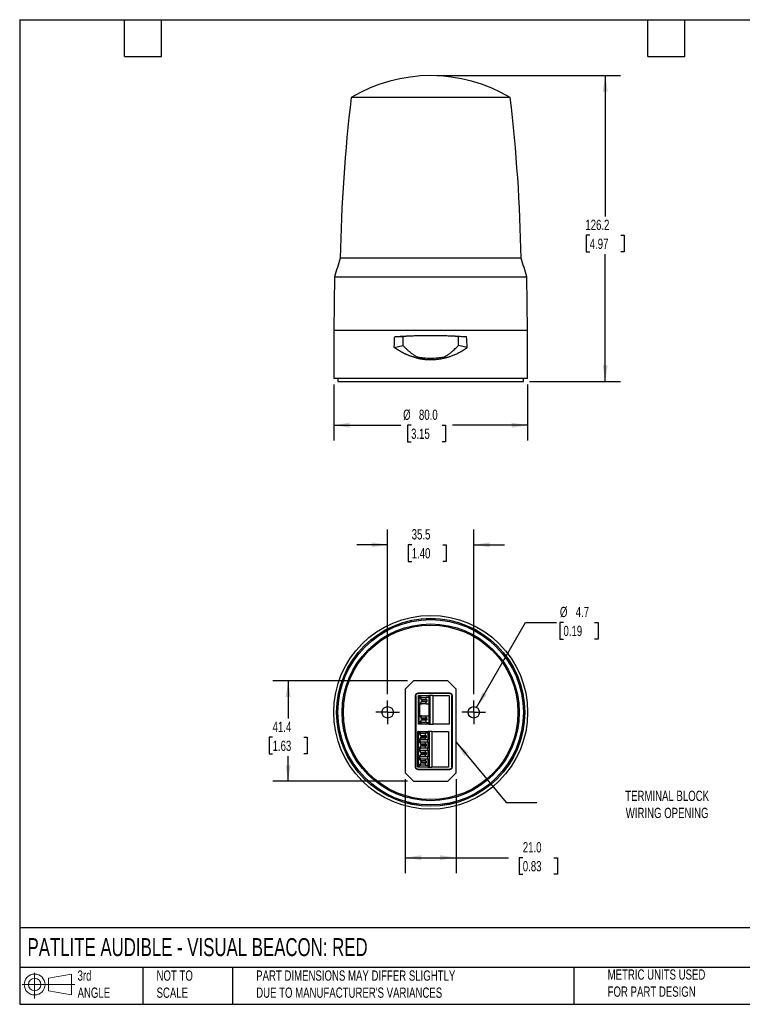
# Model space of a CAD drawing. Header units: millimetres. Extents: x 13 to 546, y 13 to 419.
# Tile 1 of 2: x 13 to 311, y 13 to 419. Entities that reach past the tile are written whole.
import ezdxf

# ---------------------------------------------------------------- set-up
doc = ezdxf.new("R2010")
doc.units = ezdxf.units.MM
doc.header["$LTSCALE"] = 2
doc.linetypes.add('SLD-Center', pattern=[19.05, 15.24, -1.27, 1.27, -1.27])
doc.linetypes.add('SLD-Solid', pattern=[0])
doc.layers.add('CENTER', color=40, linetype='SLD-Center')
doc.layers.add('SLD-DEFPOINTS', color=7, linetype='Continuous')
doc.layers.add('DIMENSIONS', color=140, linetype='SLD-Solid', lineweight=25)
doc.layers.add('TEXT', color=140, linetype='SLD-Solid', lineweight=25)
doc.styles.add('SLDTEXTSTYLE0', font='TXT', dxfattribs={"width": 0.7})
doc.dimstyles.new('SLDDIMSTYLE0', dxfattribs={"dimtxt": 4.316016, "dimasz": 6.604, "dimexe": 0, "dimexo": 0.0625, "dimgap": 1.079004, "dimtad": 0, "dimtih": 1, "dimtoh": 1, "dimrnd": 1e-09, "dimzin": 4, "dimdsep": 46, "dimtxsty": 'SLDTEXTSTYLE0', "dimsah": 1, "dimcen": 0.09, "dimadec": 0, "dimazin": 1, "dimtfac": 1, "dimtofl": 0, "dimtmove": 0, "dimatfit": 3, "dimfxl": 0, "dimfrac": 2, "dimtolj": 1, "dimtzin": 12, "dimarcsym": 0})
doc.dimstyles.new('SLDDIMSTYLE1', dxfattribs={"dimtxt": 4.316016, "dimasz": 6.604, "dimexe": 0, "dimexo": 0.0625, "dimgap": 1.079004, "dimtad": 0, "dimtih": 1, "dimtoh": 1, "dimrnd": 1e-09, "dimzin": 12, "dimdsep": 46, "dimtxsty": 'SLDTEXTSTYLE0', "dimsah": 1, "dimcen": 0.09, "dimadec": 0, "dimazin": 3, "dimtfac": 1, "dimtofl": 0, "dimtmove": 0, "dimatfit": 3, "dimfxl": 0, "dimfrac": 2, "dimtolj": 1, "dimtzin": 12, "dimarcsym": 0})
doc.dimstyles.new('SLDDIMSTYLE2', dxfattribs={"dimtxt": 4.316016, "dimasz": 6.604, "dimexe": 0, "dimexo": 0.0625, "dimgap": 1.079004, "dimtad": 0, "dimtih": 1, "dimtoh": 1, "dimrnd": 1e-09, "dimzin": 12, "dimdsep": 46, "dimtxsty": 'SLDTEXTSTYLE0', "dimsah": 1, "dimcen": 0.09, "dimadec": 0, "dimazin": 3, "dimtfac": 1, "dimtmove": 0, "dimatfit": 0, "dimfxl": 0, "dimfrac": 2, "dimtolj": 1, "dimtzin": 12, "dimarcsym": 0})
doc.dimstyles.new('SLDDIMSTYLE3', dxfattribs={"dimtxt": 4.316016, "dimasz": 6.604, "dimexe": 0, "dimexo": 0.0625, "dimgap": 1.079004, "dimtad": 0, "dimtih": 1, "dimtoh": 1, "dimrnd": 1e-09, "dimzin": 12, "dimdsep": 46, "dimtxsty": 'SLDTEXTSTYLE0', "dimsah": 1, "dimcen": 0, "dimadec": 0, "dimazin": 3, "dimtfac": 1, "dimtofl": 0, "dimtmove": 0, "dimatfit": 3, "dimfxl": 0, "dimfrac": 2, "dimtolj": 1, "dimtzin": 12, "dimarcsym": 0})
doc.dimstyles.new('SLDDIMSTYLE4', dxfattribs={"dimtxt": 0.18, "dimasz": 6.604, "dimexe": 0, "dimexo": 0.0625, "dimgap": 0, "dimtad": 0, "dimtih": 1, "dimtoh": 1, "dimdec": 0, "dimrnd": 1e-09, "dimzin": 0, "dimdsep": 46, "dimtxsty": 'Standard', "dimsah": 1, "dimcen": 0.09, "dimadec": 0, "dimazin": 0, "dimtfac": 6.604, "dimtdec": 0, "dimtofl": 0, "dimtmove": 0, "dimatfit": 3, "dimfxl": 0, "dimfrac": 2, "dimtolj": 1, "dimtzin": 0, "dimarcsym": 0})

# ---------------------------------------------------------------- blocks, each defined once
blk = doc.blocks.new('Block11')
at = {"color": 7, "linetype": 'SLD-Solid', "lineweight": 18}
for p, q in [((5.18, 10.62), (5.18, 0)), ((10.96, 8.33), (20.35, 10.06)), ((10.96, 3.19), (10.96, 8.33)), ((20.35, 10.06), (20.35, 1.46)), ((0, 5.76), (21.75, 5.76)), ((10.96, 3.19), (20.35, 1.46))]:
    blk.add_line(p, q, dxfattribs=at)
for radius in [4.3, 2.57]:
    blk.add_circle((5.18, 5.76), radius, dxfattribs=at)
blk = doc.blocks.new('Block12')
at = {"layer": 'SLD-DEFPOINTS'}
blk.add_blockref('Block11', (0, 0), dxfattribs=at)
blk = doc.blocks.new('_D')
at = {"layer": 'DIMENSIONS'}
for p, q in [((142.21, 268.46), (142.21, 245.39)), ((222.21, 268.46), (222.21, 245.39)), ((142.21, 251.74), (169.89, 251.74)), ((174.12, 251.74), (172.67, 251.74)), ((172.67, 251.74), (172.67, 244.88)), ((186.94, 251.74), (188.39, 251.74)), ((188.39, 251.74), (188.39, 244.88)), ((222.21, 251.74), (191.17, 251.74)), ((172.67, 244.88), (174.12, 244.88)), ((188.39, 244.88), (186.94, 244.88))]:
    blk.add_line(p, q, dxfattribs=at)
for points in [[(142.21, 251.74), (148.82, 250.72), (148.82, 252.75)], [(222.21, 251.74), (215.61, 252.75), (215.61, 250.72)]]:
    blk.add_solid(points, dxfattribs=at)
at = {"layer": 'DIMENSIONS', "char_height": 4.233, "attachment_point": 1, "style": 'SLDTEXTSTYLE0'}
for s, insert in [('%%c', (170.86, 258.16)), ('80.0', (177.37, 258.16)), ('3.15', (174.12, 250.33))]:
    blk.add_mtext(s, dxfattribs=dict(at, insert=insert))
blk = doc.blocks.new('_D_1')
at = {"layer": 'DIMENSIONS'}
for p, q in [((184.75, 396), (260.56, 396)), ((254.21, 396), (254.21, 337.93)), ((247.8, 330.11), (246.35, 330.11)), ((246.35, 330.11), (246.35, 323.25)), ((260.63, 330.11), (262.08, 330.11)), ((262.08, 330.11), (262.08, 323.25)), ((246.35, 323.25), (247.8, 323.25)), ((254.21, 269.8), (254.21, 322.28)), ((262.08, 323.25), (260.63, 323.25)), ((223, 269.8), (260.56, 269.8))]:
    blk.add_line(p, q, dxfattribs=at)
for points in [[(254.21, 396), (253.2, 389.4), (255.23, 389.4)], [(254.21, 269.8), (255.23, 276.41), (253.2, 276.41)]]:
    blk.add_solid(points, dxfattribs=at)
at = {"layer": 'DIMENSIONS', "char_height": 4.233, "attachment_point": 1, "style": 'SLDTEXTSTYLE0'}
for s, insert in [('126.2', (246.01, 336.53)), ('4.97', (247.8, 328.7))]:
    blk.add_mtext(s, dxfattribs=dict(at, insert=insert))
blk = doc.blocks.new('_D_2')
at = {"layer": 'DIMENSIONS'}
for p, q in [((164.46, 140.65), (164.46, 208.73)), ((199.96, 140.65), (199.96, 208.73)), ((164.46, 202.38), (151.76, 202.38)), ((174.38, 202.38), (172.93, 202.38)), ((172.93, 202.38), (172.93, 195.52)), ((187.2, 202.38), (188.65, 202.38)), ((188.65, 202.38), (188.65, 195.52)), ((199.96, 202.38), (212.66, 202.38)), ((172.93, 195.52), (174.38, 195.52)), ((188.65, 195.52), (187.2, 195.52))]:
    blk.add_line(p, q, dxfattribs=at)
for points in [[(164.46, 202.38), (157.86, 203.39), (157.86, 201.36)], [(199.96, 202.38), (206.57, 201.36), (206.57, 203.39)]]:
    blk.add_solid(points, dxfattribs=at)
at = {"layer": 'DIMENSIONS', "char_height": 4.233, "attachment_point": 1, "style": 'SLDTEXTSTYLE0'}
for s, insert in [('35.5', (174.38, 208.8)), ('1.40', (174.38, 200.98))]:
    blk.add_mtext(s, dxfattribs=dict(at, insert=insert))
blk = doc.blocks.new('_D_3')
at = {"layer": 'DIMENSIONS'}
for p, q in [((201.14, 135.26), (221.38, 170.32)), ((221.38, 170.32), (234.08, 170.32)), ((236.98, 170.32), (235.53, 170.32)), ((235.53, 170.32), (235.53, 163.46)), ((249.81, 170.32), (251.26, 170.32)), ((251.26, 170.32), (251.26, 163.46)), ((235.53, 163.46), (236.98, 163.46)), ((251.26, 163.46), (249.81, 163.46))]:
    blk.add_line(p, q, dxfattribs=at)
blk.add_solid([(201.14, 135.26), (205.32, 140.47), (203.56, 141.48)], dxfattribs=at)
at = {"layer": 'DIMENSIONS', "char_height": 4.233, "attachment_point": 1, "style": 'SLDTEXTSTYLE0'}
for s, insert in [('%%c', (235.52, 176.75)), ('4.7', (242.04, 176.75)), ('0.19', (236.98, 168.92))]:
    blk.add_mtext(s, dxfattribs=dict(at, insert=insert))
blk = doc.blocks.new('_D_4')
at = {"layer": 'DIMENSIONS'}
for p, q in [((172.62, 146.17), (117.07, 146.17)), ((123.42, 146.17), (123.42, 130.73)), ((117.01, 122.91), (115.56, 122.91)), ((115.56, 122.91), (115.56, 116.05)), ((129.83, 122.91), (131.28, 122.91)), ((131.28, 122.91), (131.28, 116.05)), ((115.56, 116.05), (117.01, 116.05)), ((123.42, 104.77), (123.42, 115.08)), ((131.28, 116.05), (129.83, 116.05)), ((172.62, 104.77), (117.07, 104.77))]:
    blk.add_line(p, q, dxfattribs=at)
for points in [[(123.42, 146.17), (122.41, 139.57), (124.44, 139.57)], [(123.42, 104.77), (124.44, 111.38), (122.41, 111.38)]]:
    blk.add_solid(points, dxfattribs=at)
at = {"layer": 'DIMENSIONS', "char_height": 4.233, "attachment_point": 1, "style": 'SLDTEXTSTYLE0'}
for s, insert in [('41.4', (117.01, 129.33)), ('1.63', (117.01, 121.51))]:
    blk.add_mtext(s, dxfattribs=dict(at, insert=insert))
blk = doc.blocks.new('_D_5')
at = {"layer": 'DIMENSIONS'}
for p, q in [((171.71, 105.68), (171.71, 66.87)), ((192.71, 105.68), (192.71, 66.87)), ((171.71, 73.22), (192.71, 73.22)), ((192.71, 73.22), (214.36, 73.22)), ((220.21, 73.22), (218.76, 73.22)), ((218.76, 73.22), (218.76, 66.36)), ((233.03, 73.22), (234.48, 73.22)), ((234.48, 73.22), (234.48, 66.36)), ((218.76, 66.36), (220.21, 66.36)), ((234.48, 66.36), (233.03, 66.36))]:
    blk.add_line(p, q, dxfattribs=at)
for points in [[(171.71, 73.22), (178.32, 72.21), (178.32, 74.24)], [(192.71, 73.22), (186.11, 74.24), (186.11, 72.21)]]:
    blk.add_solid(points, dxfattribs=at)
at = {"layer": 'DIMENSIONS', "char_height": 4.233, "attachment_point": 1, "style": 'SLDTEXTSTYLE0'}
for s, insert in [('21.0', (220.21, 79.64)), ('0.83', (220.21, 71.82))]:
    blk.add_mtext(s, dxfattribs=dict(at, insert=insert))
blk = doc.blocks.new('SW_CENTERMARKSYMBOL_0')
at = {"layer": 'CENTER', "color": 0}
for p, q in [((0, 2.54), (0, 4.89)), ((-2.54, 0), (-4.89, 0)), ((0, 0), (-2.54, 0)), ((0, 0), (0, 2.54)), ((0, 0), (0, -2.54)), ((0, 0), (2.54, 0)), ((2.54, 0), (4.89, 0)), ((0, -2.54), (0, -4.89))]:
    blk.add_line(p, q, dxfattribs=at)
blk = doc.blocks.new('SW_CENTERMARKSYMBOL_1')
at = {"layer": 'CENTER', "color": 0}
for p, q in [((0, 2.54), (0, 4.89)), ((-2.54, 0), (-4.89, 0)), ((0, 0), (-2.54, 0)), ((0, 0), (0, 2.54)), ((0, 0), (0, -2.54)), ((0, 0), (2.54, 0)), ((2.54, 0), (4.89, 0)), ((0, -2.54), (0, -4.89))]:
    blk.add_line(p, q, dxfattribs=at)

msp = doc.modelspace()

# ---------------------------------------------------------------- linework, layer by layer
for p, q in [((215.012, 386.962), (149.417, 386.962)), ((219.496, 320.608), (144.933, 320.608)), ((142.598, 313.004), (142.214, 291.004)), ((142.598, 313.004), (221.83, 313.004)), ((222.214, 291.004), (221.83, 313.004)), ((142.214, 291.004), (142.214, 271.004)), ((142.214, 291.004), (222.214, 291.004)), ((222.214, 271.004), (222.214, 291.004)), ((167.214, 283.804), (170.72, 284.681)), ((167.38, 288.254), (170.755, 288.319)), ((197.049, 288.254), (193.674, 288.319)), ((197.214, 283.804), (193.709, 284.681)), ((176.523, 279.933), (176.274, 279.521)), ((222.214, 271.004), (142.214, 271.004)), ((143.964, 271.004), (143.964, 269.804)), ((143.964, 269.804), (182.214, 269.804)), ((182.214, 269.804), (220.464, 269.804)), ((220.464, 269.804), (220.464, 271.004)), ((171.714, 142.721), (175.164, 146.171)), ((171.714, 142.721), (171.714, 108.221)), ((189.264, 146.171), (175.164, 146.171)), ((189.264, 146.171), (192.714, 142.721)), ((192.714, 108.221), (192.714, 142.721)), ((175.988, 110.595), (175.988, 140.148)), ((176.077, 140.059), (175.988, 140.148)), ((176.077, 140.059), (176.077, 110.684)), ((176.988, 141.148), (190.058, 141.148)), ((176.988, 141.148), (177.077, 141.059)), ((189.969, 141.059), (177.077, 141.059)), ((177.164, 128.311), (177.164, 140.131)), ((177.478, 140.131), (177.164, 140.131)), ((177.478, 140.131), (177.478, 139.148)), ((178.132, 139.031), (177.502, 139.031)), ((177.51, 137.031), (177.51, 139.031)), ((177.712, 140.131), (177.712, 139.462)), ((177.712, 140.131), (181.399, 140.131)), ((178.132, 139.371), (178.132, 138.531)), ((178.132, 139.371), (180.338, 139.371)), ((178.556, 138.313), (178.132, 138.531)), ((178.132, 138.531), (180.338, 138.531)), ((178.556, 138.313), (180.762, 138.313)), ((178.556, 138.313), (178.556, 137.75)), ((180.338, 138.531), (180.338, 139.371)), ((181.399, 139.371), (180.338, 139.371)), ((180.338, 138.531), (180.762, 138.313)), ((180.762, 137.75), (180.762, 138.313)), ((181.399, 140.131), (181.399, 139.371)), ((181.823, 140.131), (181.399, 140.131)), ((181.399, 139.371), (181.399, 136.691)), ((181.823, 140.131), (181.823, 128.311)), ((183.046, 140.131), (181.823, 140.131)), ((183.046, 140.131), (183.046, 128.311)), ((183.046, 140.131), (189.864, 140.131)), ((189.864, 140.131), (189.864, 128.311)), ((189.969, 141.059), (190.058, 141.148)), ((191.058, 140.148), (190.969, 140.059)), ((190.969, 110.684), (190.969, 140.059)), ((191.058, 140.148), (191.058, 110.595)), ((177.478, 131.528), (177.478, 136.915)), ((177.502, 137.031), (178.132, 137.031)), ((177.712, 131.842), (177.712, 136.601)), ((178.556, 137.75), (178.132, 137.531)), ((178.132, 137.531), (178.132, 136.691)), ((180.338, 137.531), (178.132, 137.531)), ((180.338, 136.691), (178.132, 136.691)), ((178.556, 137.75), (180.762, 137.75)), ((180.338, 137.531), (180.762, 137.75)), ((180.338, 136.691), (180.338, 137.531)), ((180.338, 136.691), (181.399, 136.691)), ((181.399, 136.691), (181.399, 131.751)), ((178.132, 131.411), (177.502, 131.411)), ((177.51, 129.411), (177.51, 131.411)), ((178.132, 131.751), (178.132, 130.911)), ((178.132, 131.751), (180.338, 131.751)), ((178.132, 130.911), (178.556, 130.693)), ((178.132, 130.911), (180.338, 130.911)), ((178.132, 129.911), (178.556, 130.13)), ((180.762, 130.693), (178.556, 130.693)), ((178.556, 130.693), (178.556, 130.13)), ((180.762, 130.13), (178.556, 130.13)), ((180.338, 130.911), (180.338, 131.751)), ((180.338, 131.751), (181.399, 131.751)), ((180.762, 130.693), (180.338, 130.911)), ((180.762, 130.13), (180.338, 129.911)), ((180.762, 130.13), (180.762, 130.693)), ((181.399, 131.751), (181.399, 129.071)), ((177.478, 128.311), (177.164, 128.311)), ((177.478, 128.311), (177.478, 129.295)), ((177.712, 128.311), (177.478, 128.311)), ((177.502, 129.411), (178.132, 129.411)), ((177.712, 128.981), (177.712, 128.311)), ((181.399, 128.311), (177.712, 128.311)), ((178.132, 129.911), (178.132, 129.071)), ((180.338, 129.911), (178.132, 129.911)), ((180.338, 129.071), (178.132, 129.071)), ((180.338, 129.071), (180.338, 129.911)), ((180.338, 129.071), (181.399, 129.071)), ((181.399, 129.071), (181.399, 128.311)), ((181.399, 128.311), (181.823, 128.311)), ((181.823, 128.311), (183.046, 128.311)), ((189.864, 128.311), (183.046, 128.311)), ((176.864, 110.611), (176.864, 125.311)), ((177.178, 125.311), (176.864, 125.311)), ((177.178, 125.311), (177.178, 124.328)), ((177.178, 120.828), (177.178, 122.095)), ((177.832, 124.211), (177.202, 124.211)), ((177.202, 122.211), (177.832, 122.211)), ((177.21, 122.211), (177.21, 124.211)), ((177.412, 125.311), (177.412, 124.642)), ((177.412, 125.311), (181.099, 125.311)), ((177.832, 124.551), (177.832, 123.711)), ((177.832, 124.551), (180.038, 124.551)), ((177.832, 123.711), (180.038, 123.711)), ((178.256, 123.493), (177.832, 123.711)), ((178.256, 122.93), (177.832, 122.711)), ((177.832, 122.711), (177.832, 121.871)), ((177.832, 122.711), (180.038, 122.711)), ((178.256, 123.493), (180.462, 123.493)), ((178.256, 123.493), (178.256, 122.93)), ((178.256, 122.93), (180.462, 122.93)), ((180.038, 123.711), (180.038, 124.551)), ((181.099, 124.551), (180.038, 124.551)), ((180.038, 123.711), (180.462, 123.493)), ((180.038, 122.711), (180.462, 122.93)), ((180.038, 121.871), (180.038, 122.711)), ((180.462, 122.93), (180.462, 123.493)), ((181.099, 125.311), (181.099, 124.551)), ((181.523, 125.311), (181.099, 125.311)), ((181.099, 124.551), (181.099, 121.871)), ((181.523, 125.311), (181.523, 110.611)), ((182.746, 125.311), (181.523, 125.311)), ((182.746, 125.311), (182.746, 110.611)), ((182.746, 125.311), (189.564, 125.311)), ((189.564, 125.311), (189.564, 110.611)), ((177.178, 118.594), (177.178, 117.328)), ((177.832, 120.711), (177.202, 120.711)), ((177.202, 118.711), (177.832, 118.711)), ((177.21, 118.711), (177.21, 120.711)), ((177.412, 121.781), (177.412, 121.142)), ((177.412, 118.281), (177.412, 117.642)), ((180.038, 121.871), (177.832, 121.871)), ((177.832, 121.051), (177.832, 120.211)), ((177.832, 121.051), (180.038, 121.051)), ((177.832, 120.211), (178.256, 119.993)), ((177.832, 120.211), (180.038, 120.211)), ((178.256, 119.43), (177.832, 119.211)), ((177.832, 119.211), (177.832, 118.371)), ((180.038, 119.211), (177.832, 119.211)), ((180.038, 118.371), (177.832, 118.371)), ((178.256, 119.993), (180.462, 119.993)), ((178.256, 119.993), (178.256, 119.43)), ((180.462, 119.43), (178.256, 119.43)), ((181.099, 121.871), (180.038, 121.871)), ((180.038, 120.211), (180.038, 121.051)), ((180.038, 121.051), (181.099, 121.051)), ((180.462, 119.993), (180.038, 120.211)), ((180.038, 119.211), (180.462, 119.43)), ((180.038, 118.371), (180.038, 119.211)), ((181.099, 118.371), (180.038, 118.371)), ((180.462, 119.43), (180.462, 119.993)), ((181.099, 121.051), (181.099, 121.871)), ((181.099, 121.051), (181.099, 118.371)), ((181.099, 117.551), (181.099, 118.371)), ((177.178, 115.094), (177.178, 113.828)), ((177.832, 117.211), (177.202, 117.211)), ((177.202, 115.211), (177.832, 115.211)), ((177.21, 115.211), (177.21, 117.211)), ((177.412, 114.781), (177.412, 114.142)), ((177.832, 117.551), (177.832, 116.711)), ((177.832, 117.551), (180.038, 117.551)), ((177.832, 116.711), (178.256, 116.493)), ((177.832, 116.711), (180.038, 116.711)), ((178.256, 115.93), (177.832, 115.711)), ((177.832, 115.711), (177.832, 114.871)), ((180.038, 115.711), (177.832, 115.711)), ((180.038, 114.871), (177.832, 114.871)), ((177.832, 114.051), (177.832, 113.211)), ((177.832, 114.051), (180.038, 114.051)), ((178.256, 116.493), (180.462, 116.493)), ((178.256, 116.493), (178.256, 115.93)), ((180.462, 115.93), (178.256, 115.93)), ((180.038, 116.711), (180.038, 117.551)), ((180.038, 117.551), (181.099, 117.551)), ((180.462, 116.493), (180.038, 116.711)), ((180.038, 115.711), (180.462, 115.93)), ((180.038, 114.871), (180.038, 115.711)), ((181.099, 114.871), (180.038, 114.871)), ((180.038, 113.211), (180.038, 114.051)), ((180.038, 114.051), (181.099, 114.051)), ((180.462, 115.93), (180.462, 116.493)), ((181.099, 117.551), (181.099, 114.871)), ((181.099, 114.051), (181.099, 114.871)), ((181.099, 114.051), (181.099, 111.371)), ((175.988, 110.595), (176.077, 110.684)), ((177.178, 110.611), (176.864, 110.611)), ((177.178, 111.594), (177.178, 110.611)), ((177.832, 113.711), (177.202, 113.711)), ((177.202, 111.711), (177.832, 111.711)), ((177.21, 111.711), (177.21, 113.711)), ((177.412, 111.281), (177.412, 110.611)), ((181.099, 110.611), (177.412, 110.611)), ((180.038, 113.211), (177.832, 113.211)), ((177.832, 113.211), (178.256, 112.993)), ((177.832, 112.211), (178.256, 112.43)), ((177.832, 112.211), (177.832, 111.371)), ((180.038, 112.211), (177.832, 112.211)), ((180.038, 111.371), (177.832, 111.371)), ((180.462, 112.993), (178.256, 112.993)), ((178.256, 112.993), (178.256, 112.43)), ((180.462, 112.43), (178.256, 112.43)), ((180.462, 112.993), (180.038, 113.211)), ((180.462, 112.43), (180.038, 112.211)), ((180.038, 111.371), (180.038, 112.211)), ((180.038, 111.371), (181.099, 111.371)), ((180.462, 112.43), (180.462, 112.993)), ((181.099, 111.371), (181.099, 110.611)), ((181.099, 110.611), (181.523, 110.611)), ((181.523, 110.611), (182.746, 110.611)), ((189.564, 110.611), (182.746, 110.611)), ((190.969, 110.684), (191.058, 110.595)), ((175.164, 104.771), (171.714, 108.221)), ((177.077, 109.684), (176.988, 109.595)), ((176.988, 109.595), (190.058, 109.595)), ((189.969, 109.684), (177.077, 109.684)), ((192.714, 108.221), (189.264, 104.771)), ((190.058, 109.595), (189.969, 109.684)), ((175.164, 104.771), (189.264, 104.771))]:
    msp.add_line(p, q)
at = {"flags": 128}
msp.add_lwpolyline([(188.155, 279.52), (188.139, 279.546), (188.11, 279.595), (188.08, 279.643), (188.051, 279.692), (188.022, 279.741), (187.906, 279.932)], dxfattribs=at)
for centre, radius in [((182.214, 133.221), 40), ((182.214, 133.221), 38.8), ((182.214, 133.221), 38.766), ((182.214, 133.221), 38.25), ((182.214, 133.221), 36.5), ((182.214, 133.221), 36), ((164.464, 133.221), 2.35), ((199.964, 133.221), 2.35)]:
    msp.add_circle(centre, radius)
for centre, radius, start, end in [((182.214, 332.004), 64, 59.17215, 120.82785), ((794.847, 310.017), 650, 173.20155, 179.066406), ((-430.418, 310.017), 650, 0.933594, 6.79845), ((296.671, 269.858), 160, 161.50727, 164.35571), ((67.758, 269.858), 160, 15.64429, 18.49273)]:
    msp.add_arc(centre, radius, start, end)
for points, knots in [([(167.38, 288.254), (167.583, 288.268), (167.989, 288.298), (168.6, 288.341), (169.211, 288.382), (169.821, 288.42), (170.43, 288.457), (171.038, 288.492), (171.645, 288.525), (172.251, 288.556), (172.854, 288.586), (173.456, 288.613), (174.056, 288.638), (175.704, 288.703), (178.418, 288.78), (182.209, 288.816), (185.996, 288.781), (188.849, 288.7), (190.784, 288.622), (191.822, 288.574), (192.864, 288.521), (193.909, 288.463), (194.957, 288.399), (196.006, 288.329), (196.7, 288.279), (197.049, 288.254)], [0, 0, 0, 0, 0.0216221, 0.0431005, 0.0644353, 0.0856266, 0.1066745, 0.1275792, 0.1483408, 0.1689595, 0.1894355, 0.2097688, 0.2299597, 0.2500083, 0.3756834, 0.4999412, 0.623809, 0.7491198, 0.7837865, 0.8188431, 0.8542902, 0.8901288, 0.9263595, 0.962983, 1, 1, 1, 1]), ([(193.674, 288.319), (191.826, 288.427), (189.951, 288.506), (186.145, 288.608), (184.214, 288.632), (180.298, 288.632), (178.352, 288.609), (174.491, 288.506), (172.602, 288.427), (170.755, 288.319)], [0, 0, 0, 0, 0.25, 0.25, 0.5, 0.5, 0.75, 0.75, 1, 1, 1, 1]), ([(167.214, 283.804), (167.215, 284.052), (167.217, 284.546), (167.231, 285.288), (167.254, 286.03), (167.286, 286.771), (167.327, 287.513), (167.362, 288.007), (167.38, 288.254)], [0, 0, 0, 0, 0.1665616, 0.3331257, 0.4997221, 0.6663802, 0.8331297, 1, 1, 1, 1]), ([(170.72, 284.681), (170.845, 284.548), (171.093, 284.283), (171.474, 283.895), (171.858, 283.517), (172.247, 283.149), (172.639, 282.792), (173.035, 282.444), (173.501, 282.051), (174.039, 281.619), (174.652, 281.156), (175.27, 280.722), (175.891, 280.312), (176.313, 280.059), (176.523, 279.933)], [0, 0, 0, 0, 0.07337407, 0.14606485, 0.21809159, 0.28947405, 0.36023256, 0.43038797, 0.49996168, 0.60362439, 0.70537085, 0.80528736, 0.90346506, 1, 1, 1, 1]), ([(187.906, 279.932), (188.038, 280.011), (188.304, 280.169), (188.696, 280.418), (189.086, 280.675), (189.474, 280.942), (189.858, 281.218), (190.24, 281.504), (190.618, 281.799), (191.104, 282.193), (191.691, 282.697), (192.375, 283.325), (193.051, 283.985), (193.488, 284.447), (193.709, 284.681)], [0, 0, 0, 0, 0.06082972, 0.12208696, 0.18379477, 0.24597572, 0.30865186, 0.37184473, 0.43557533, 0.49986416, 0.62093581, 0.74457547, 0.87089518, 1, 1, 1, 1]), ([(176.274, 279.521), (176.124, 279.558), (175.824, 279.633), (175.377, 279.756), (174.933, 279.887), (174.492, 280.026), (174.053, 280.172), (173.617, 280.327), (173.184, 280.49), (172.753, 280.662), (172.326, 280.841), (171.901, 281.029), (171.318, 281.299), (170.584, 281.666), (169.71, 282.148), (168.856, 282.664), (168.021, 283.214), (167.484, 283.607), (167.214, 283.804)], [0, 0, 0, 0, 0.0450692, 0.0901722, 0.1353234, 0.1805366, 0.2258261, 0.2712058, 0.3166896, 0.3622912, 0.4080245, 0.453903, 0.4999401, 0.5990707, 0.6985136, 0.7983982, 0.8988519, 1, 1, 1, 1]), ([(188.155, 279.52), (188.304, 279.557), (188.618, 279.636), (189.111, 279.772), (189.651, 279.934), (190.236, 280.123), (190.862, 280.344), (191.528, 280.6), (192.23, 280.893), (193.011, 281.248), (193.85, 281.667), (194.725, 282.15), (195.578, 282.668), (196.411, 283.216), (196.946, 283.608), (197.214, 283.804)], [0, 0, 0, 0, 0.0446585, 0.0944982, 0.1495064, 0.2096387, 0.2748111, 0.3449428, 0.4200005, 0.4999494, 0.5996483, 0.6993111, 0.7991662, 0.8993683, 1, 1, 1, 1]), ([(176.274, 279.521), (176.432, 279.483), (176.747, 279.408), (177.221, 279.307), (177.691, 279.216), (178.158, 279.134), (178.622, 279.062), (179.084, 279), (179.542, 278.946), (179.998, 278.902), (180.45, 278.866), (180.898, 278.838), (181.342, 278.819), (181.782, 278.807), (182.357, 278.802), (183.07, 278.814), (183.922, 278.858), (184.775, 278.93), (185.625, 279.032), (186.473, 279.163), (187.318, 279.323), (187.875, 279.454), (188.155, 279.52)], [0, 0, 0, 0, 0.0410081, 0.0815213, 0.1215678, 0.1611748, 0.2003686, 0.2391744, 0.2776144, 0.3156912, 0.353397, 0.3907246, 0.4276669, 0.4642176, 0.5003707, 0.5709721, 0.6419016, 0.7130698, 0.7843883, 0.855882, 0.9277009, 1, 1, 1, 1]), ([(176.523, 279.933), (176.648, 279.907), (176.901, 279.856), (177.287, 279.787), (177.681, 279.723), (178.085, 279.666), (178.497, 279.614), (178.918, 279.568), (179.669, 279.498), (180.769, 279.43), (182.217, 279.402), (183.664, 279.43), (184.869, 279.505), (185.826, 279.599), (186.545, 279.691), (187.237, 279.799), (187.685, 279.888), (187.906, 279.932)], [0, 0, 0, 0, 0.0338011, 0.0682235, 0.1032788, 0.1389776, 0.1753304, 0.2123469, 0.2500363, 0.3728627, 0.5002183, 0.6274977, 0.7502664, 0.8157653, 0.8791845, 0.9405767, 1, 1, 1, 1]), ([(175.988, 140.148), (175.988, 140.266), (176.01, 140.393), (176.107, 140.639), (176.183, 140.757), (176.379, 140.952), (176.497, 141.029), (176.743, 141.126), (176.87, 141.148), (176.988, 141.148)], [0, 0, 0, 0, 0.25, 0.25, 0.5, 0.5, 0.75, 0.75, 1, 1, 1, 1]), ([(176.077, 140.059), (176.077, 140.177), (176.099, 140.304), (176.196, 140.55), (176.272, 140.668), (176.468, 140.863), (176.586, 140.94), (176.832, 141.037), (176.959, 141.059), (177.077, 141.059)], [0, 0, 0, 0, 0.25, 0.25, 0.5, 0.5, 0.75, 0.75, 1, 1, 1, 1]), ([(177.478, 140.131), (177.478, 140.131), (177.498, 140.131), (177.579, 140.131), (177.64, 140.131), (177.712, 140.131)], [0, 0, 0, 0, 0.5, 0.5, 1, 1, 1, 1]), ([(177.478, 139.148), (177.478, 139.209), (177.496, 139.27), (177.573, 139.379), (177.632, 139.427), (177.712, 139.462)], [0, 0, 0, 0, 0.5, 0.5, 1, 1, 1, 1]), ([(177.712, 139.462), (177.83, 139.495), (178.066, 139.562), (178.347, 139.497), (178.482, 139.394), (178.511, 139.371)], [0, 0, 0, 0, 0.4399201, 0.8779925, 1, 1, 1, 1]), ([(189.969, 141.059), (190.087, 141.059), (190.214, 141.037), (190.46, 140.94), (190.579, 140.863), (190.774, 140.668), (190.85, 140.55), (190.948, 140.304), (190.969, 140.177), (190.969, 140.059)], [0, 0, 0, 0, 0.25, 0.25, 0.5, 0.5, 0.75, 0.75, 1, 1, 1, 1]), ([(190.058, 141.148), (190.176, 141.148), (190.303, 141.126), (190.549, 141.029), (190.668, 140.952), (190.863, 140.757), (190.939, 140.639), (191.037, 140.393), (191.058, 140.266), (191.058, 140.148)], [0, 0, 0, 0, 0.25, 0.25, 0.5, 0.5, 0.75, 0.75, 1, 1, 1, 1]), ([(177.712, 136.601), (177.632, 136.636), (177.574, 136.683), (177.496, 136.792), (177.478, 136.853), (177.478, 136.915)], [0, 0, 0, 0, 0.5, 0.5, 1, 1, 1, 1]), ([(178.501, 136.691), (178.427, 136.643), (178.179, 136.482), (177.904, 136.552), (177.712, 136.601)], [0, 0, 0, 0, 0.3012052, 1, 1, 1, 1]), ([(177.478, 131.528), (177.478, 131.589), (177.496, 131.65), (177.573, 131.759), (177.632, 131.807), (177.712, 131.842)], [0, 0, 0, 0, 0.5, 0.5, 1, 1, 1, 1]), ([(177.712, 131.842), (177.83, 131.875), (178.066, 131.942), (178.347, 131.877), (178.482, 131.774), (178.511, 131.751)], [0, 0, 0, 0, 0.4403551, 0.8784911, 1, 1, 1, 1]), ([(177.712, 128.981), (177.632, 129.016), (177.574, 129.063), (177.496, 129.172), (177.478, 129.233), (177.478, 129.295)], [0, 0, 0, 0, 0.5, 0.5, 1, 1, 1, 1]), ([(178.501, 129.071), (178.427, 129.023), (178.179, 128.862), (177.904, 128.932), (177.712, 128.981)], [0, 0, 0, 0, 0.3017984, 1, 1, 1, 1]), ([(177.178, 125.311), (177.178, 125.311), (177.198, 125.311), (177.279, 125.311), (177.34, 125.311), (177.412, 125.311)], [0, 0, 0, 0, 0.5, 0.5, 1, 1, 1, 1]), ([(177.178, 124.328), (177.178, 124.389), (177.196, 124.45), (177.273, 124.559), (177.332, 124.607), (177.412, 124.642)], [0, 0, 0, 0, 0.5, 0.5, 1, 1, 1, 1]), ([(177.412, 121.781), (177.332, 121.816), (177.274, 121.863), (177.196, 121.972), (177.178, 122.033), (177.178, 122.095)], [0, 0, 0, 0, 0.5, 0.5, 1, 1, 1, 1]), ([(177.412, 124.642), (177.53, 124.675), (177.766, 124.742), (178.047, 124.677), (178.182, 124.574), (178.211, 124.551)], [0, 0, 0, 0, 0.4399201, 0.8779925, 1, 1, 1, 1]), ([(177.178, 120.828), (177.178, 120.889), (177.196, 120.95), (177.273, 121.059), (177.332, 121.107), (177.412, 121.142)], [0, 0, 0, 0, 0.5, 0.5, 1, 1, 1, 1]), ([(177.412, 118.281), (177.306, 118.328), (177.238, 118.396), (177.187, 118.511), (177.178, 118.552), (177.178, 118.633), (177.185, 118.674), (177.202, 118.711)], [0, 0, 0, 0, 0.5, 0.5, 0.75, 0.75, 1, 1, 1, 1]), ([(178.201, 121.871), (178.127, 121.823), (177.879, 121.662), (177.604, 121.732), (177.412, 121.781)], [0, 0, 0, 0, 0.3012052, 1, 1, 1, 1]), ([(177.412, 121.142), (177.53, 121.175), (177.766, 121.242), (178.047, 121.177), (178.182, 121.074), (178.211, 121.051)], [0, 0, 0, 0, 0.4403551, 0.8784911, 1, 1, 1, 1]), ([(178.201, 118.371), (178.127, 118.323), (177.879, 118.162), (177.604, 118.232), (177.412, 118.281)], [0, 0, 0, 0, 0.3012052, 1, 1, 1, 1]), ([(177.202, 117.211), (177.185, 117.249), (177.178, 117.29), (177.178, 117.37), (177.187, 117.411), (177.221, 117.488), (177.246, 117.524), (177.315, 117.589), (177.359, 117.618), (177.412, 117.642)], [0, 0, 0, 0, 0.25, 0.25, 0.5, 0.5, 0.75, 0.75, 1, 1, 1, 1]), ([(177.412, 114.781), (177.306, 114.828), (177.238, 114.896), (177.187, 115.011), (177.178, 115.052), (177.178, 115.133), (177.185, 115.174), (177.202, 115.211)], [0, 0, 0, 0, 0.5, 0.5, 0.75, 0.75, 1, 1, 1, 1]), ([(177.202, 113.711), (177.185, 113.749), (177.178, 113.79), (177.178, 113.87), (177.187, 113.911), (177.221, 113.988), (177.246, 114.024), (177.315, 114.089), (177.359, 114.118), (177.412, 114.142)], [0, 0, 0, 0, 0.25, 0.25, 0.5, 0.5, 0.75, 0.75, 1, 1, 1, 1]), ([(177.412, 117.642), (177.53, 117.675), (177.766, 117.742), (178.047, 117.677), (178.182, 117.574), (178.211, 117.551)], [0, 0, 0, 0, 0.44035511, 0.87849109, 1, 1, 1, 1]), ([(178.201, 114.871), (178.127, 114.823), (177.879, 114.662), (177.604, 114.732), (177.412, 114.781)], [0, 0, 0, 0, 0.3012052, 1, 1, 1, 1]), ([(177.412, 114.142), (177.53, 114.175), (177.766, 114.242), (178.047, 114.177), (178.182, 114.074), (178.211, 114.051)], [0, 0, 0, 0, 0.4403551, 0.8784911, 1, 1, 1, 1]), ([(176.988, 109.595), (176.87, 109.595), (176.743, 109.617), (176.497, 109.714), (176.379, 109.79), (176.183, 109.986), (176.107, 110.104), (176.01, 110.35), (175.988, 110.477), (175.988, 110.595)], [0, 0, 0, 0, 0.25, 0.25, 0.5, 0.5, 0.75, 0.75, 1, 1, 1, 1]), ([(177.077, 109.684), (176.959, 109.684), (176.832, 109.706), (176.586, 109.803), (176.468, 109.879), (176.272, 110.075), (176.196, 110.193), (176.099, 110.439), (176.077, 110.566), (176.077, 110.684)], [0, 0, 0, 0, 0.25, 0.25, 0.5, 0.5, 0.75, 0.75, 1, 1, 1, 1]), ([(177.412, 110.611), (177.353, 110.611), (177.231, 110.611), (177.167, 110.611), (177.181, 110.611), (177.182, 110.611)], [0, 0, 0, 0, 0.4586918, 0.9426878, 1, 1, 1, 1]), ([(177.412, 111.281), (177.306, 111.328), (177.238, 111.396), (177.187, 111.511), (177.178, 111.552), (177.178, 111.633), (177.185, 111.674), (177.202, 111.711)], [0, 0, 0, 0, 0.5, 0.5, 0.75, 0.75, 1, 1, 1, 1]), ([(178.201, 111.371), (178.127, 111.323), (177.879, 111.162), (177.604, 111.232), (177.412, 111.281)], [0, 0, 0, 0, 0.3017984, 1, 1, 1, 1]), ([(190.969, 110.684), (190.969, 110.566), (190.948, 110.439), (190.85, 110.193), (190.774, 110.075), (190.579, 109.879), (190.46, 109.803), (190.214, 109.706), (190.087, 109.684), (189.969, 109.684)], [0, 0, 0, 0, 0.25, 0.25, 0.5, 0.5, 0.75, 0.75, 1, 1, 1, 1]), ([(191.058, 110.595), (191.058, 110.477), (191.037, 110.35), (190.939, 110.104), (190.863, 109.986), (190.668, 109.79), (190.549, 109.714), (190.303, 109.617), (190.176, 109.595), (190.058, 109.595)], [0, 0, 0, 0, 0.25, 0.25, 0.5, 0.5, 0.75, 0.75, 1, 1, 1, 1])]:
    msp.add_open_spline(points, degree=3, knots=knots)
for points in [[(170.755, 288.319), (170.707, 287.107), (170.696, 285.893), (170.72, 284.681)], [(193.709, 284.681), (193.733, 285.893), (193.721, 287.107), (193.674, 288.319)], [(197.214, 283.804), (197.214, 285.29), (197.159, 286.773), (197.049, 288.254)], [(177.502, 139.031), (177.486, 139.068), (177.478, 139.108), (177.478, 139.148)], [(177.478, 136.915), (177.478, 136.955), (177.486, 136.995), (177.502, 137.031)], [(177.502, 131.411), (177.486, 131.448), (177.478, 131.488), (177.478, 131.528)], [(177.478, 129.295), (177.478, 129.335), (177.486, 129.375), (177.502, 129.411)], [(177.202, 124.211), (177.186, 124.248), (177.178, 124.288), (177.178, 124.328)], [(177.178, 122.095), (177.178, 122.135), (177.186, 122.175), (177.202, 122.211)], [(177.202, 120.711), (177.186, 120.748), (177.178, 120.788), (177.178, 120.828)]]:
    msp.add_open_spline(points, degree=3)
at = {"layer": 'TEXT'}
for p, q in [((12.7, 419.1), (546.1, 419.1)), ((12.7, 419.1), (12.7, 12.7)), ((55.88, 403.86), (55.88, 419.1)), ((71.12, 403.86), (71.12, 419.1)), ((271.78, 403.86), (271.78, 419.1)), ((287.02, 403.86), (287.02, 419.1)), ((55.88, 403.86), (71.12, 403.86)), ((271.78, 403.86), (287.02, 403.86)), ((546.1, 44.252), (12.7, 44.252)), ((546.1, 27.94), (12.7, 27.94)), ((63.5, 27.94), (63.5, 12.7)), ((100.423, 27.94), (100.423, 12.7)), ((241.293, 27.94), (241.293, 12.7)), ((12.7, 12.7), (546.1, 12.7))]:
    msp.add_line(p, q, dxfattribs=at)

# ---------------------------------------------------------------- block references
at = {"layer": 'CENTER'}
for name, p in [('SW_CENTERMARKSYMBOL_0', (164.464, 133.221)), ('SW_CENTERMARKSYMBOL_1', (199.964, 133.221))]:
    msp.add_blockref(name, p, dxfattribs=at)
at = {"layer": 'SLD-DEFPOINTS'}
msp.add_blockref('Block12', (13.676, 15.108), dxfattribs=at)

# ---------------------------------------------------------------- texts
at = {"layer": 'TEXT', "style": 'SLDTEXTSTYLE0'}
for s, insert, char_height, attachment_point in [('TERMINAL BLOCK^JWIRING OPENING', (279.738, 100.867), 4.23333, 2), ('PATLITE AUDIBLE - VISUAL BEACON: RED', (15.931, 40.013), 7.40833, 1), ('3rd^JANGLE', (36.564, 26.675), 4.2333, 1), ('NOT TO^JSCALE', (69.15, 26.675), 4.23333, 1), ("PART DIMENSIONS MAY DIFFER SLIGHTLY ^JDUE TO MANUFACTURER'S VARIANCES", (110.239, 26.682), 4.23333, 1), ('METRIC UNITS USED ^JFOR PART DESIGN', (255.209, 27.112), 4.23333, 1)]:
    msp.add_mtext(s, dxfattribs=dict(at, insert=insert, char_height=char_height, attachment_point=attachment_point))

# ---------------------------------------------------------------- dimensions: what is measured, and where the dimension line sits
at = {"layer": 'DIMENSIONS'}
for base, p1, p2, picture, middle in [((254.214, 396.004), (220.464, 269.804), (182.214, 396.004), '_D_1', (254.214, 330.107)), ((123.421, 104.771), (175.164, 146.171), (175.164, 104.771), '_D_4', (123.421, 122.909))]:
    dim = msp.add_linear_dim(base=base, p1=p1, p2=p2, angle=90, dimstyle='SLDDIMSTYLE1', dxfattribs=at)
    dim.commit()
    dim.dimension.update_dxf_attribs({"geometry": picture, "text_midpoint": middle, "dimtype": 160})
dim = msp.add_linear_dim(base=(142.214, 251.736), p1=(222.214, 271.004), p2=(142.214, 271.004), text='%%c<>', dimstyle='SLDDIMSTYLE0', dxfattribs=at)
dim.commit()
dim.dimension.update_dxf_attribs({"geometry": '_D', "text_midpoint": (180.529, 251.736), "dimtype": 160})
for base, p1, p2, dimstyle, picture, middle in [((164.464, 202.378), (199.964, 138.111), (164.464, 138.111), 'SLDDIMSTYLE2', '_D_2', (180.79, 202.378)), ((192.714, 73.221), (171.714, 108.221), (192.714, 108.221), 'SLDDIMSTYLE0', '_D_5', (226.618, 73.221))]:
    dim = msp.add_linear_dim(base=base, p1=p1, p2=p2, dimstyle=dimstyle, dxfattribs=at)
    dim.commit()
    dim.dimension.update_dxf_attribs({"geometry": picture, "text_midpoint": middle, "dimtype": 160})
dim = msp.add_diameter_dim_2p(p1=(198.789, 131.186), p2=(201.139, 135.257), dimstyle='SLDDIMSTYLE3', dxfattribs=at)
dim.commit()
dim.dimension.update_dxf_attribs({"geometry": '_D_3', "text_midpoint": (243.396, 170.323), "dimtype": 163})

# ---------------------------------------------------------------- leaders
at = {"layer": 'TEXT'}
msp.add_leader([(192.714, 120.947), (213.354, 96.053), (226.054, 96.053)], dimstyle='SLDDIMSTYLE4', dxfattribs=at)

doc.saveas('drawing.dxf')
